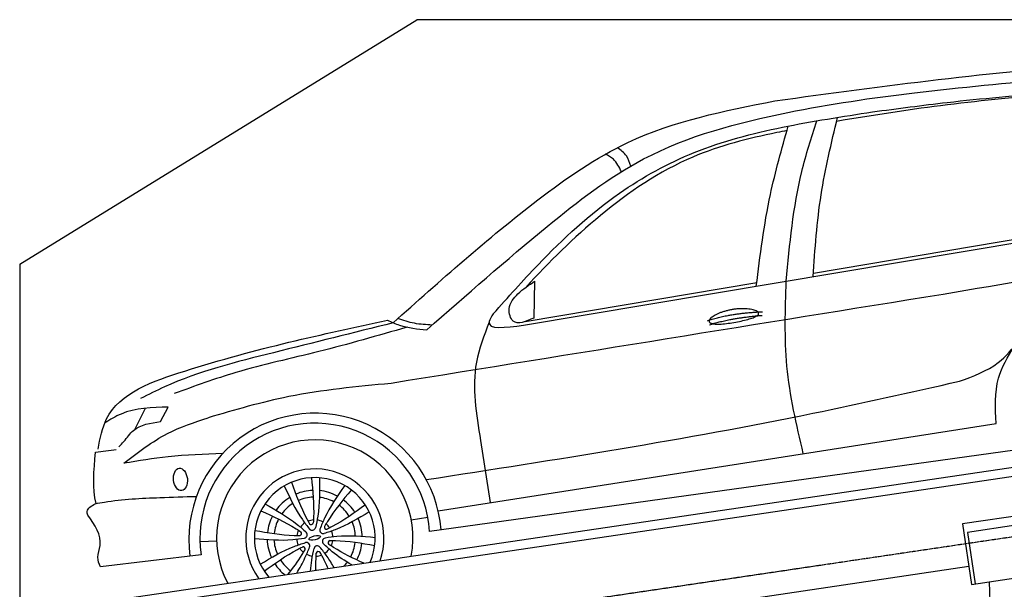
# Model space of a CAD drawing. Header units: millimetres. Extents: x 200 to 5833, y 92 to 4850.
# Tile 3 of 4: x 200 to 3423, y 2987 to 4850. Entities that reach past the tile are written whole.
import ezdxf

# ---------------------------------------------------------------- set-up
doc = ezdxf.new("R2010")
doc.units = ezdxf.units.MM
doc.linetypes.add('GEN3', pattern=[6.25, 5, -1.25])
doc.layers.add('3', color=6, linetype='GEN3')
doc.layers.add('car', color=10, linetype='Continuous')

msp = doc.modelspace()

# ---------------------------------------------------------------- linework, layer by layer
for p, q in [((200, 4050), (1500, 4850)), ((396.7, 2934.7), (5189.5, 3643.8)), ((664.2, 2943.9), (5223.6, 3618.5)), ((3781, 3273.7), (3286.4, 3200.5)), ((3286.4, 3200.5), (3315.7, 3002.7)), ((3461.5, 3196.1), (3303.2, 3172.7)), ((3303.2, 3172.7), (3328.1, 3004.5)), ((3315.7, 3002.7), (3810.3, 3075.8)), ((724.3, 2679.9), (3306.9, 3062)), ((3373.9, 3011.3), (3425.4, 1429))]:
    msp.add_line(p, q)
msp.add_lwpolyline([(200, 4050), (200, 250), (4950, 175.4), (4950, 91.6), (5050, 91.6), (5050, 192.9), (5500, 200), (5500, 1750), (5500, 3950), (5500, 4850), (1500, 4850)])
at = {"layer": '3'}
msp.add_line((429.7, 2712.1), (5440.1, 3453.5), dxfattribs=at)
at = {"layer": 'car'}
for p, q in [((1849.3, 3850.8), (4216.4, 4247.2)), ((2798.4, 4021), (3694, 4171.3)), ((1854.7, 3862.7), (2612.9, 3989.9)), ((1885.9, 3994.5), (1883.1, 3874.2)), ((576.6, 3509.5), (612.1, 3579)), ((661.3, 3535.7), (686.6, 3582.7)), ((1569.9, 3243.9), (3396.7, 3529.2)), ((3531.9, 3451.9), (1541.4, 3175.9)), ((1709, 3473.6), (1740, 3270.5)), ((1481.7, 3214.4), (1535.9, 3222.3)), ((790.3, 3142.6), (844.9, 3145.7)), ((794.2, 3099), (464.3, 3059.7))]:
    msp.add_line(p, q, dxfattribs=at)
for centre, radius, start, end in [((1167.3, 3149.3), 413.6, 4.4329, 187.5861), ((1166.1, 3154.3), 376, 3.295, 188.4631), ((1166.1, 3154.3), 321.3, 349.4058, 207.427), ((1166.1, 3154.3), 226.3, 340.873, 215.9599), ((1166.1, 3154.3), 197.8, 336.4743, 220.3585), ((1165.8, 3155), 155.6, 92.4645, 113.362), ((1165.8, 3155), 133.4, 92.1416, 113.6677), ((1165.8, 3155), 155.6, 61.4355, 84.1518), ((1165.8, 3155), 155.6, 121.676, 144.4237), ((1165.8, 3155), 133.4, 122.5, 143.6286), ((1165.8, 3155), 133.4, 62.2161, 83.3113), ((1165.8, 3155), 133.4, 31.9401, 53.3995), ((1165.8, 3155), 155.6, 32.2875, 53.1347), ((1165.8, 3155), 155.6, 152.732, 173.6052), ((1165.8, 3155), 133.4, 152.4544, 173.9483), ((1166.1, 3154.3), 59.4, 123.3049, 142.628), ((1166.1, 3154.3), 59.4, 94.2598, 111.6731), ((1154.2, 3205.6), 7.04, 218.9091, 347.0237), ((1166.1, 3154.3), 59.4, 63.3049, 82.628), ((1204.6, 3190.2), 7.04, 158.9091, 287.0237), ((1166.1, 3154.3), 59.4, 34.2598, 51.6731), ((1165.8, 3155), 133.4, 2.1982, 23.1332), ((1165.8, 3155), 155.6, 1.4274, 23.993), ((1166.1, 3154.3), 59.4, 154.2598, 171.6731), ((1115.7, 3169.7), 7.04, 278.9091, 47.0237), ((1129.7, 3165.4), 11.4, 281.6786, 44.2542), ((1157.5, 3191.4), 11.4, 221.6786, 344.2542), ((1193.9, 3180.2), 11.4, 161.6786, 284.2542), ((1166.1, 3154.3), 59.4, 3.3049, 22.628), ((1165.8, 3155), 155.6, 181.9085, 204.5368), ((1165.8, 3155), 133.4, 182.7663, 203.7679), ((1166.1, 3154.3), 59.4, 183.3049, 202.628), ((1138.3, 3128.4), 11.4, 341.6786, 104.2542), ((1174.6, 3117.3), 11.4, 41.6786, 164.2542), ((1202.4, 3143.2), 11.4, 101.6786, 224.2542), ((1216.4, 3138.9), 7.04, 98.9091, 227.0237), ((1166.1, 3154.3), 59.4, 334.2598, 351.6731), ((1165.8, 3155), 133.4, 332.0516, 353.4116), ((1165.8, 3155), 155.6, 332.3782, 353.1504), ((1166.1, 3154.3), 59.4, 214.2598, 231.6731), ((1127.5, 3118.4), 7.04, 338.9091, 107.0237), ((1166.1, 3154.3), 59.4, 243.3049, 262.628), ((1166.1, 3154.3), 59.4, 274.2598, 291.6731), ((1177.9, 3103), 7.04, 38.9091, 167.0237), ((1166.1, 3154.3), 59.4, 303.3049, 322.628), ((1165.8, 3155), 155.6, 212.8225, 231.0494), ((1165.8, 3155), 133.4, 212.5657, 233.9604), ((1165.8, 3155), 133.4, 316.2637, 323.2728)]:
    msp.add_arc(centre, radius, start, end, dxfattribs=at)
for centre, major_axis, ratio in [((726.3, 3346.2), (-4, 36.6), 0.616502), ((1165.8, 3155), (-19.3, -4.8), 0.317169)]:
    msp.add_ellipse(centre, major_axis=major_axis, ratio=ratio, dxfattribs=at)
for points in [[(2672.7, 4584.6), (3743.6, 4703.4), (3996.9, 4715.5)], [(1532.8, 3835.8), (1926.9, 4173.5), (2242.7, 4394.4), (2714.3, 4546.4), (3129.8, 4611.1), (3585.7, 4656.6)], [(2992.4, 4548.4), (3236.6, 4579.5), (3579.5, 4612.8), (3912.3, 4601.8), (4240.8, 4306.5)], [(1422.6, 3858.5), (1896.4, 4260.5), (2191.2, 4448.4), (2672.7, 4584.6)], [(1750.4, 3887.9), (1897, 4048.2), (2163.3, 4282.3), (2408.5, 4415.7), (2696.9, 4498.2), (2992.4, 4548.4)], [(2709.7, 3994.9), (2760.5, 4353), (2809.5, 4519.3)], [(2797.6, 4009.6), (2823.7, 4276.8), (2877.7, 4530.6)], [(2611.5, 3978.4), (2657.6, 4277.7), (2716.1, 4502.1)], [(2200.6, 4371.2), (2186.2, 4404.5), (2156.3, 4431.2)], [(2169.8, 4352.7), (2143.5, 4393.5), (2117.9, 4410.4)], [(4376.7, 4084.2), (3818.8, 4041.4), (3223.4, 3951.5)], [(3276.6, 3667.3), (3403.2, 3728.2), (3534.5, 3880.3), (3788, 4020.9)], [(1883.1, 3874.2), (1816, 3863.9), (1802.7, 3904.2), (1831.2, 3953.4), (1885.9, 3994.5)], [(2765.5, 3430.6), (2712, 3716.8), (2709.7, 3994.9)], [(3223.4, 3951.5), (1415.6, 3660.3)], [(1550.5, 3851.3), (1492.2, 3856.8), (1437.8, 3872.1)], [(1750.4, 3887.9), (1737.2, 3862.5), (1849.3, 3850.8)], [(456.5, 3445.1), (484.7, 3544.7), (740.2, 3700.8), (1404, 3866.9)], [(1422.6, 3858.5), (1030.5, 3760.7), (674, 3648.8), (595.7, 3610.5)], [(1468.2, 3844.3), (1179.2, 3764.4), (907.7, 3695.8), (706.2, 3627.1)], [(1404, 3866.9), (1443.4, 3850.8), (1532.8, 3835.8)], [(1737, 3861), (1695.2, 3729.3), (1709, 3473.6)], [(3396.7, 3529.2), (3404.6, 3677.3), (3455.2, 3781.3)], [(1415.6, 3660.3), (1080.7, 3616.9), (817, 3548)], [(1531.3, 3345.7), (2796.6, 3562.6), (3276.6, 3667.3)], [(686.6, 3582.7), (532, 3560.1), (478.6, 3531)], [(541.3, 3399), (683.9, 3496.3), (817, 3548)], [(524.5, 3453), (541.1, 3470.4), (572.7, 3506.4), (661.3, 3535.7)], [(448.3, 3435.3), (516.2, 3444.1)], [(864.3, 3430.7), (685.6, 3420), (541.3, 3399)], [(1066.2, 3325.1), (1125.7, 3214.6), (1149, 3183.8)], [(1089.5, 3336.7), (1139.9, 3217.2), (1148.8, 3201.2)], [(1155.1, 3351.8), (1162.1, 3222.3), (1161.1, 3204.1)], [(1181.2, 3351.5), (1176, 3226.2), (1168.5, 3188.3)], [(1264.1, 3326.2), (1198.1, 3219.4), (1183.1, 3183.8)], [(447.6, 3266.7), (477.4, 3272), (658.9, 3286.8), (778.7, 3290.7)], [(1285.8, 3311.8), (1207.4, 3208.4), (1198, 3192.7)], [(422.8, 3229.2), (421.1, 3241.6), (447.6, 3266.7)], [(1002.8, 3266), (1108.8, 3198.8), (1137.9, 3173.4)], [(1331.6, 3262.6), (1222.9, 3191.7), (1206.7, 3183.5)], [(464.3, 3059.7), (455.6, 3091.4), (463.2, 3129.9), (422.8, 3229.2)], [(989.5, 3243.6), (1105.2, 3184.8), (1120.5, 3174.9)], [(1344.4, 3239.9), (1233.3, 3181.6), (1196.7, 3169.2)], [(969.8, 3179.3), (1098.6, 3163.1), (1116.8, 3162.8)], [(1363.9, 3155.4), (1238.4, 3159.1), (1200.1, 3154.3)], [(968.3, 3153.3), (1093.7, 3149.5), (1132, 3154.3)], [(987.7, 3068.8), (1098.9, 3127), (1135.5, 3139.4)], [(1362.3, 3129.4), (1233.5, 3145.5), (1215.3, 3145.8)], [(1000.5, 3046.1), (1109.2, 3116.9), (1125.5, 3125.1)]]:
    msp.add_spline(points, degree=3, dxfattribs=at)
for points, degree, knots in [([(3570.3, 4605.3), (3451.6, 4594.8), (3218.7, 4573.1), (2987.8, 4535.8), (2874.5, 4517.5)], 3, [42.118196, 42.118196, 42.118196, 42.118196, 399.520797, 743.666638, 743.666638, 743.666638, 743.666638]), ([(2711.9, 4487.4), (2700.9, 4485.3), (2596.2, 4464), (2374.6, 4408.9), (2098.4, 4221.2), (1933.3, 4057.5), (1856.7, 3974.4)], 3, [165.396889, 165.396889, 165.396889, 165.396889, 199.163444, 485.294236, 843.661786, 1182.699136, 1182.699136, 1182.699136, 1182.699136]), ([(2457.2, 3862.8), (2455.4, 3870.9), (2474.5, 3889.5), (2554.5, 3918.5), (2650.5, 3895.9), (2625.6, 3872), (2483.9, 3846.3), (2458.9, 3854.7), (2457.2, 3862.8)], 5, [0, 0, 0, 0, 0, 0, 0.300106, 0.500106, 0.700106, 1, 1, 1, 1, 1, 1]), ([(1287.2, 3066.4), (1264.9, 3079.6), (1232.5, 3100.5), (1203.8, 3126.6), (1194.3, 3135.3)], 3, [48.126508, 48.126508, 48.126508, 48.126508, 125.483421, 164.122091, 164.122091, 164.122091, 164.122091]), ([(1326.6, 3072.3), (1292.4, 3087.8), (1253, 3106.4), (1216.7, 3130.4), (1211.6, 3133.7)], 3, [17.486881, 17.486881, 17.486881, 17.486881, 129.753539, 147.977393, 147.977393, 147.977393, 147.977393]), ([(1078.1, 3035.5), (1094.8, 3056.3), (1114.3, 3082.5), (1131, 3110.7), (1134.1, 3115.9)], 3, [49.90549, 49.90549, 49.90549, 49.90549, 129.753539, 147.977393, 147.977393, 147.977393, 147.977393]), ([(1106.8, 3039.8), (1116.8, 3055.8), (1132.4, 3083.3), (1144.2, 3112.9), (1149, 3124.8)], 3, [68.854001, 68.854001, 68.854001, 68.854001, 125.483421, 164.122091, 164.122091, 164.122091, 164.122091]), ([(1152.1, 3046.4), (1152.9, 3058.5), (1155.6, 3083.3), (1160.9, 3107.8), (1163.7, 3120.4)], 3, [89.135381, 89.135381, 89.135381, 89.135381, 125.483421, 164.122091, 164.122091, 164.122091, 164.122091]), ([(1169.9, 3049.1), (1169.6, 3061.5), (1169.6, 3080), (1170.7, 3098.5), (1171, 3104.6)], 3, [92.420602, 92.420602, 92.420602, 92.420602, 129.753539, 147.977393, 147.977393, 147.977393, 147.977393]), ([(1229, 3057.8), (1222, 3070.3), (1207.9, 3093.3), (1191.1, 3114.7), (1183.1, 3124.8)], 3, [82.681139, 82.681139, 82.681139, 82.681139, 125.483421, 164.122091, 164.122091, 164.122091, 164.122091]), ([(1209.9, 3055), (1204.4, 3067.4), (1195.9, 3085), (1186.3, 3102.1), (1183.4, 3107.4)], 3, [89.148891, 89.148891, 89.148891, 89.148891, 129.753539, 147.977393, 147.977393, 147.977393, 147.977393])]:
    msp.add_open_spline(points, degree=degree, knots=knots, dxfattribs=at)
for points, degree in [([(2451.8, 3865.4), (2524.9, 3890.4), (2631.4, 3894.6)], 2), ([(2458.4, 3852.2), (2530.3, 3874.8), (2630.6, 3882.8)], 2), ([(449.9, 3267.1), (437.4, 3315.1), (442.9, 3375.2), (448.3, 3435.3)], 3)]:
    msp.add_open_spline(points, degree=degree, dxfattribs=at)

doc.saveas('drawing.dxf')
